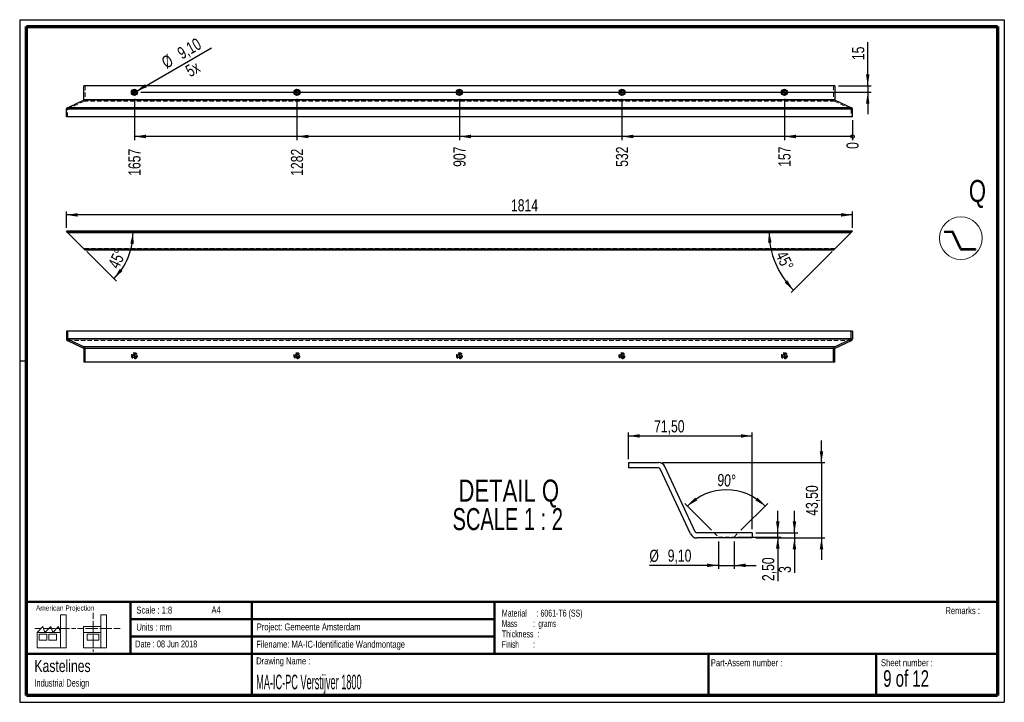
# Paper-space layout 'GA-FS-Stiffener 1810 Hori' of a CAD drawing. Header units: millimetres. Extents: x 7 to 291, y 7 to 204.
import ezdxf

# ---------------------------------------------------------------- set-up
doc = ezdxf.new("R2010")
doc.units = ezdxf.units.MM
doc.linetypes.add('HIDDEN', pattern=[1.905, 1.27, -0.635])
for name, color, linetype in [('BORDERS', 7, 'Continuous'), ('DRAWING', 7, 'Continuous'), ('LOGO', 7, 'Continuous'), ('TEXT_SHEET_FORMAT', 7, 'Continuous')]:
    doc.layers.add(name, color=color, linetype=linetype)
doc.styles.add('SLDTEXTSTYLE0', font='TXT', dxfattribs={"width": 0.7})
doc.styles.add('SLDTEXTSTYLE1', font='TXT', dxfattribs={"width": 0.75})
doc.styles.add('SLDTEXTSTYLE2', font='TXT', dxfattribs={"width": 0.694444})
doc.styles.add('SLDTEXTSTYLE3', font='TXT', dxfattribs={"width": 0.678571})
doc.styles.add('SLDTEXTSTYLE5', font='TXT', dxfattribs={"width": 0.55})
doc.styles.add('SLDTEXTSTYLE6', font='TXT', dxfattribs={"width": 0.605})
doc.styles.add('SLDTEXTSTYLE7', font='TXT', dxfattribs={"width": 0.549})
doc.styles.add('SLDTEXTSTYLE8', font='TXT', dxfattribs={"width": 0.467045})
doc.styles.add('SLDTEXTSTYLE9', font='TXT', dxfattribs={"width": 0.681818})
doc.dimstyles.new('SLDDIMSTYLE12', dxfattribs={"dimtxt": 3.5, "dimasz": 3.302, "dimexe": 0, "dimexo": 0.0625, "dimgap": 0.875, "dimtad": 1, "dimdec": 4, "dimlfac": 8, "dimzin": 12, "dimdsep": 46, "dimtxsty": 'SLDTEXTSTYLE1', "dimsah": 1, "dimcen": 0.09, "dimazin": 3, "dimtfac": 1, "dimtofl": 0, "dimtmove": 0, "dimatfit": 3, "dimfxl": 1, "dimfrac": 2, "dimtolj": 1, "dimtzin": 12, "dimarcsym": 0})
doc.dimstyles.new('SLDDIMSTYLE13', dxfattribs={"dimtxt": 3.5, "dimasz": 0.338667, "dimexe": 0, "dimexo": 0.0625, "dimgap": 0.875, "dimtad": 0, "dimtih": 1, "dimtoh": 1, "dimdec": 0, "dimlfac": 8, "dimrnd": 1e-09, "dimdsep": 46, "dimtxsty": 'SLDTEXTSTYLE1', "dimblk1": 'ORIGIN', "dimblk2": 'ORIGIN', "dimsah": 1, "dimcen": 0.09, "dimadec": 0, "dimazin": 2, "dimtfac": 1, "dimtdec": 0, "dimtofl": 0, "dimtmove": 0, "dimatfit": 3, "dimldrblk": 'ORIGIN', "dimfxl": 1, "dimfrac": 2, "dimtolj": 1, "dimtzin": 12, "dimarcsym": 0})
doc.dimstyles.new('SLDDIMSTYLE14', dxfattribs={"dimtxt": 3.5, "dimasz": 3.302, "dimexe": 0, "dimexo": 0.0625, "dimgap": 0.875, "dimtad": 0, "dimtih": 1, "dimtoh": 1, "dimlfac": 8, "dimrnd": 1e-09, "dimzin": 12, "dimdsep": 46, "dimtxsty": 'SLDTEXTSTYLE1', "dimsah": 1, "dimcen": 0.09, "dimadec": 0, "dimazin": 3, "dimtfac": 1, "dimtofl": 0, "dimtmove": 0, "dimatfit": 3, "dimfxl": 1, "dimfrac": 2, "dimtolj": 1, "dimtzin": 12, "dimarcsym": 0})
doc.dimstyles.new('SLDDIMSTYLE15', dxfattribs={"dimtxt": 3.5, "dimasz": 3.302, "dimexe": 0, "dimexo": 0.0625, "dimgap": 0.875, "dimtad": 1, "dimlfac": 8, "dimrnd": 1e-09, "dimzin": 12, "dimdsep": 46, "dimtxsty": 'SLDTEXTSTYLE1', "dimblk1": 'NONE', "dimsah": 1, "dimcen": 0, "dimadec": 0, "dimazin": 3, "dimtfac": 1, "dimtmove": 0, "dimatfit": 3, "dimldrblk": 'NONE', "dimfxl": 1, "dimfrac": 2, "dimtolj": 1, "dimtzin": 12, "dimarcsym": 0})
doc.dimstyles.new('SLDDIMSTYLE16', dxfattribs={"dimtxt": 3.5, "dimasz": 3.302, "dimexe": 0, "dimexo": 0.0625, "dimgap": 0.875, "dimtad": 1, "dimlfac": 2, "dimrnd": 1e-09, "dimzin": 12, "dimdsep": 46, "dimtxsty": 'SLDTEXTSTYLE1', "dimsah": 1, "dimcen": 0.09, "dimadec": 0, "dimazin": 3, "dimtfac": 1, "dimtofl": 0, "dimtmove": 0, "dimatfit": 3, "dimfxl": 1, "dimfrac": 2, "dimtolj": 1, "dimtzin": 12, "dimarcsym": 0})
doc.dimstyles.new('SLDDIMSTYLE17', dxfattribs={"dimtxt": 3.5, "dimasz": 3.302, "dimexe": 0, "dimexo": 0.0625, "dimgap": 0.875, "dimtad": 1, "dimlfac": 2, "dimrnd": 1e-09, "dimzin": 12, "dimdsep": 46, "dimtxsty": 'SLDTEXTSTYLE1', "dimsah": 1, "dimcen": 0.09, "dimadec": 0, "dimazin": 3, "dimtfac": 1, "dimtmove": 0, "dimatfit": 0, "dimfxl": 1, "dimfrac": 2, "dimtolj": 1, "dimtzin": 12, "dimarcsym": 0})
doc.dimstyles.new('SLDDIMSTYLE18', dxfattribs={"dimtxt": 3.5, "dimasz": 3.302, "dimexe": 0, "dimexo": 0.0625, "dimgap": 0.875, "dimtad": 1, "dimdec": 4, "dimlfac": 2, "dimzin": 12, "dimdsep": 46, "dimtxsty": 'SLDTEXTSTYLE1', "dimsah": 1, "dimcen": 0.09, "dimazin": 3, "dimtfac": 1, "dimtofl": 0, "dimtmove": 0, "dimatfit": 3, "dimfxl": 1, "dimfrac": 2, "dimtolj": 1, "dimtzin": 12, "dimarcsym": 0})
doc.dimstyles.new('SLDDIMSTYLE4', dxfattribs={"dimtxt": 3.5, "dimasz": 3.302, "dimexe": 0, "dimexo": 0.0625, "dimgap": 0.875, "dimtad": 1, "dimlfac": 8, "dimrnd": 1e-09, "dimzin": 12, "dimdsep": 46, "dimtxsty": 'SLDTEXTSTYLE1', "dimsah": 1, "dimcen": 0.09, "dimadec": 0, "dimazin": 3, "dimtfac": 1, "dimtofl": 0, "dimtmove": 0, "dimatfit": 3, "dimfxl": 1, "dimfrac": 2, "dimtolj": 1, "dimtzin": 12, "dimarcsym": 0})
doc.dimstyles.new('SLDDIMSTYLE5', dxfattribs={"dimtxt": 3.5, "dimasz": 3.302, "dimexe": 0, "dimexo": 0.0625, "dimgap": 0.875, "dimtad": 1, "dimlfac": 8, "dimrnd": 1e-09, "dimzin": 12, "dimdsep": 46, "dimtxsty": 'SLDTEXTSTYLE1', "dimsah": 1, "dimcen": 0.09, "dimadec": 0, "dimazin": 3, "dimtfac": 1, "dimtmove": 0, "dimatfit": 0, "dimfxl": 1, "dimfrac": 2, "dimtolj": 1, "dimtzin": 12, "dimarcsym": 0})

# ---------------------------------------------------------------- blocks, each defined once
blk = doc.blocks.new('SW_NOTE_0_26')
at = {"layer": 'TEXT_SHEET_FORMAT', "color": 0, "char_height": 2, "attachment_point": 1}
for s, insert, style in [('Material     : 6061-T6 (SS)', (0, 2.58), 'SLDTEXTSTYLE6'), ('Mass         :  grams', (0, -0.42), 'SLDTEXTSTYLE5'), ('Thickness  :', (0, -3.42), 'SLDTEXTSTYLE6'), ('Finish        :', (0, -6.42), 'SLDTEXTSTYLE7')]:
    blk.add_mtext(s, dxfattribs=dict(at, insert=insert, style=style))
blk = doc.blocks.new('SW_NOTE_0_27')
at = {"layer": 'DRAWING', "color": 0, "attachment_point": 1, "style": 'SLDTEXTSTYLE1'}
for s, insert, char_height in [('Kastelines', (0, 4.51), 3.5), ('Industrial Design', (0, -1.09), 2.1167)]:
    blk.add_mtext(s, dxfattribs=dict(at, insert=insert, char_height=char_height))
blk = doc.blocks.new('_D_24')
at = {"layer": 'LOGO'}
blk.add_line((25.89, 136.9), (34.45, 128.34), dxfattribs=at)
blk.add_arc((20.41, 142.38), 18.86, 315, 0, dxfattribs=at)
for points in [[(39.26, 142.38), (38.47, 139.13), (39.48, 139.04)], [(33.74, 129.04), (36.25, 131.25), (35.47, 131.9)]]:
    blk.add_solid(points, dxfattribs=at)
at = {"layer": 'LOGO', "insert": (31.92, 133.13), "char_height": 3.5, "attachment_point": 1, "rotation": 65.0272, "style": 'SLDTEXTSTYLE1'}
blk.add_mtext('45°', dxfattribs=at)
blk = doc.blocks.new('_D_25')
at = {"layer": 'LOGO'}
blk.add_line((240.92, 136.9), (229.05, 125.02), dxfattribs=at)
blk.add_arc((246.78, 142.75), 24.07, 180, 225, dxfattribs=at)
for points in [[(222.71, 142.75), (222.43, 139.42), (223.44, 139.49)], [(229.76, 125.73), (227.97, 128.55), (227.21, 127.89)]]:
    blk.add_solid(points, dxfattribs=at)
at = {"layer": 'LOGO', "insert": (227.64, 137.4), "char_height": 3.5, "attachment_point": 1, "rotation": 295.8177, "style": 'SLDTEXTSTYLE1'}
blk.add_mtext('45°', dxfattribs=at)
blk = doc.blocks.new('_D_26')
at = {"layer": 'LOGO'}
for p, q in [((20.03, 143.75), (20.03, 148.45)), ((246.78, 143.75), (246.78, 148.45)), ((246.78, 147.45), (20.03, 147.45))]:
    blk.add_line(p, q, dxfattribs=at)
for points in [[(20.03, 147.45), (23.33, 146.94), (23.33, 147.96)], [(246.78, 147.45), (243.48, 147.96), (243.48, 146.94)]]:
    blk.add_solid(points, dxfattribs=at)
at = {"layer": 'LOGO', "insert": (148.27, 151.96), "char_height": 3.5, "attachment_point": 1, "style": 'SLDTEXTSTYLE1'}
blk.add_mtext('1814', dxfattribs=at)
blk = doc.blocks.new('_Origin')
at = {"color": 0, "linetype": 'ByBlock', "lineweight": -2}
blk.add_line((0, 0), (-1, 0), dxfattribs=at)
blk.add_circle((0, 0), 0.5, dxfattribs=at)
blk = doc.blocks.new('_D_27')
at = {"layer": 'LOGO'}
blk.add_line((246.78, 174.76), (246.78, 169.06), dxfattribs=at)
at = {"layer": 'LOGO', "xscale": 1.016, "yscale": 1.016}
blk.add_blockref('_Origin', (246.78, 170.08), dxfattribs=at)
at = {"layer": 'LOGO', "insert": (245.05, 166.48), "char_height": 3.5, "attachment_point": 1, "rotation": 90, "style": 'SLDTEXTSTYLE1'}
blk.add_mtext('0', dxfattribs=at)
blk = doc.blocks.new('_D_28')
at = {"layer": 'LOGO', "color": 7}
for p, q in [((227.16, 180.94), (227.16, 169.06)), ((246.78, 170.08), (227.16, 170.08))]:
    blk.add_line(p, q, dxfattribs=at)
blk.add_solid([(227.16, 170.08), (230.46, 169.57), (230.46, 170.59)], dxfattribs=at)
at = {"layer": 'LOGO', "color": 7, "insert": (225.42, 161.31), "char_height": 3.5, "attachment_point": 1, "rotation": 90, "style": 'SLDTEXTSTYLE1'}
blk.add_mtext('157', dxfattribs=at)
blk = doc.blocks.new('_D_29')
at = {"layer": 'LOGO', "color": 7}
for p, q in [((180.28, 180.94), (180.28, 169.06)), ((227.16, 170.08), (180.28, 170.08))]:
    blk.add_line(p, q, dxfattribs=at)
blk.add_solid([(180.28, 170.08), (183.58, 169.57), (183.58, 170.59)], dxfattribs=at)
at = {"layer": 'LOGO', "color": 7, "insert": (178.55, 161.31), "char_height": 3.5, "attachment_point": 1, "rotation": 90, "style": 'SLDTEXTSTYLE1'}
blk.add_mtext('532', dxfattribs=at)
blk = doc.blocks.new('_D_30')
at = {"layer": 'LOGO', "color": 7}
for p, q in [((133.41, 180.94), (133.41, 169.06)), ((180.28, 170.08), (133.41, 170.08))]:
    blk.add_line(p, q, dxfattribs=at)
blk.add_solid([(133.41, 170.08), (136.71, 169.57), (136.71, 170.59)], dxfattribs=at)
at = {"layer": 'LOGO', "color": 7, "insert": (131.67, 161.31), "char_height": 3.5, "attachment_point": 1, "rotation": 90, "style": 'SLDTEXTSTYLE1'}
blk.add_mtext('907', dxfattribs=at)
blk = doc.blocks.new('_D_31')
at = {"layer": 'LOGO', "color": 7}
for p, q in [((86.53, 180.94), (86.53, 169.06)), ((133.41, 170.08), (86.53, 170.08))]:
    blk.add_line(p, q, dxfattribs=at)
blk.add_solid([(86.53, 170.08), (89.83, 169.57), (89.83, 170.59)], dxfattribs=at)
at = {"layer": 'LOGO', "color": 7, "insert": (84.8, 158.72), "char_height": 3.5, "attachment_point": 1, "rotation": 90, "style": 'SLDTEXTSTYLE1'}
blk.add_mtext('1282', dxfattribs=at)
blk = doc.blocks.new('_D_32')
at = {"layer": 'LOGO', "color": 7}
for p, q in [((39.66, 180.94), (39.66, 169.06)), ((86.53, 170.08), (39.66, 170.08))]:
    blk.add_line(p, q, dxfattribs=at)
blk.add_solid([(39.66, 170.08), (42.96, 169.57), (42.96, 170.59)], dxfattribs=at)
at = {"layer": 'LOGO', "color": 7, "insert": (37.92, 158.72), "char_height": 3.5, "attachment_point": 1, "rotation": 90, "style": 'SLDTEXTSTYLE1'}
blk.add_mtext('1657', dxfattribs=at)
blk = doc.blocks.new('_D_33')
at = {"layer": 'LOGO', "color": 7}
for p, q in [((251.18, 184.69), (251.18, 197.28)), ((242.72, 184.69), (252.18, 184.69)), ((251.18, 184.69), (251.18, 182.82)), ((41.54, 182.82), (252.18, 182.82)), ((251.18, 182.82), (251.18, 176.47))]:
    blk.add_line(p, q, dxfattribs=at)
for points in [[(251.18, 184.69), (251.69, 188), (250.67, 188)], [(251.18, 182.82), (250.67, 179.52), (251.69, 179.52)]]:
    blk.add_solid(points, dxfattribs=at)
at = {"layer": 'LOGO', "color": 7, "insert": (246.67, 192.11), "char_height": 3.5, "attachment_point": 1, "rotation": 90, "style": 'SLDTEXTSTYLE1'}
blk.add_mtext('15', dxfattribs=at)
blk = doc.blocks.new('_D_34')
at = {"layer": 'LOGO', "color": 7}
for q in [(61.88, 195.65), (39.16, 182.53)]:
    blk.add_line((40.15, 183.1), q, dxfattribs=at)
blk.add_solid([(40.15, 183.1), (43.26, 184.31), (42.75, 185.19)], dxfattribs=at)
at = {"layer": 'LOGO', "color": 7, "char_height": 3.5, "attachment_point": 1, "rotation": 30, "style": 'SLDTEXTSTYLE1'}
for s, insert in [('9,10', (51.64, 195.28)), ('%%c', (47.1, 192.59)), ('5x', (53.99, 190.15))]:
    blk.add_mtext(s, dxfattribs=dict(at, insert=insert))
blk = doc.blocks.new('_None')
blk = doc.blocks.new('SW_CENTERMARKSYMBOL_1')
at = {"layer": 'LOGO', "color": 0}
for p, q in [((-0.625, 0), (-0.88125, 0)), ((0, 0), (-0.3125, 0)), ((0, 0.625), (0, 0.88125)), ((0, 0), (0, 0.3125)), ((0, 0), (0, -0.3125)), ((0, 0), (0.3125, 0)), ((0.625, 0), (0.88125, 0)), ((0, -0.625), (0, -0.88125))]:
    blk.add_line(p, q, dxfattribs=at)
blk = doc.blocks.new('SW_CENTERMARKSYMBOL_2')
at = {"layer": 'LOGO', "color": 0}
for p, q in [((-0.625, 0), (-0.88125, 0)), ((0, 0), (-0.3125, 0)), ((0, 0.625), (0, 0.88125)), ((0, 0), (0, 0.3125)), ((0, 0), (0, -0.3125)), ((0, 0), (0.3125, 0)), ((0.625, 0), (0.88125, 0)), ((0, -0.625), (0, -0.88125))]:
    blk.add_line(p, q, dxfattribs=at)
blk = doc.blocks.new('SW_CENTERMARKSYMBOL_3')
at = {"layer": 'LOGO', "color": 0}
for p, q in [((-0.625, 0), (-0.88125, 0)), ((0, 0), (-0.3125, 0)), ((0, 0.625), (0, 0.88125)), ((0, 0), (0, 0.3125)), ((0, 0), (0, -0.3125)), ((0, 0), (0.3125, 0)), ((0.625, 0), (0.88125, 0)), ((0, -0.625), (0, -0.88125))]:
    blk.add_line(p, q, dxfattribs=at)
blk = doc.blocks.new('SW_CENTERMARKSYMBOL_4')
at = {"layer": 'LOGO', "color": 0}
for p, q in [((-0.625, 0), (-0.88125, 0)), ((0, 0), (-0.3125, 0)), ((0, 0.625), (0, 0.88125)), ((0, 0), (0, 0.3125)), ((0, 0), (0, -0.3125)), ((0, 0), (0.3125, 0)), ((0.625, 0), (0.88125, 0)), ((0, -0.625), (0, -0.88125))]:
    blk.add_line(p, q, dxfattribs=at)
blk = doc.blocks.new('SW_CENTERMARKSYMBOL_5')
at = {"layer": 'LOGO', "color": 0}
for p, q in [((-0.625, 0), (-0.88125, 0)), ((0, 0), (-0.3125, 0)), ((0, 0.625), (0, 0.88125)), ((0, 0), (0, 0.3125)), ((0, 0), (0, -0.3125)), ((0, 0), (0.3125, 0)), ((0.625, 0), (0.88125, 0)), ((0, -0.625), (0, -0.88125))]:
    blk.add_line(p, q, dxfattribs=at)
blk = doc.blocks.new('SW_CENTERMARKSYMBOL_6')
at = {"layer": 'LOGO', "color": 0}
for p, q in [((-0.625, 0), (-0.88125, 0)), ((0, 0), (-0.3125, 0)), ((0, 0.625), (0, 0.88125)), ((0, 0), (0, 0.3125)), ((0, 0), (0, -0.3125)), ((0, 0), (0.3125, 0)), ((0.625, 0), (0.88125, 0)), ((0, -0.625), (0, -0.88125))]:
    blk.add_line(p, q, dxfattribs=at)
blk = doc.blocks.new('SW_CENTERMARKSYMBOL_7')
at = {"layer": 'LOGO', "color": 0}
for p, q in [((-0.625, 0), (-0.88125, 0)), ((0, 0), (-0.3125, 0)), ((0, 0.625), (0, 0.88125)), ((0, 0), (0, 0.3125)), ((0, 0), (0, -0.3125)), ((0, 0), (0.3125, 0)), ((0.625, 0), (0.88125, 0)), ((0, -0.625), (0, -0.88125))]:
    blk.add_line(p, q, dxfattribs=at)
blk = doc.blocks.new('SW_CENTERMARKSYMBOL_8')
at = {"layer": 'LOGO', "color": 0}
for p, q in [((-0.625, 0), (-0.88125, 0)), ((0, 0), (-0.3125, 0)), ((0, 0.625), (0, 0.88125)), ((0, 0), (0, 0.3125)), ((0, 0), (0, -0.3125)), ((0, 0), (0.3125, 0)), ((0.625, 0), (0.88125, 0)), ((0, -0.625), (0, -0.88125))]:
    blk.add_line(p, q, dxfattribs=at)
blk = doc.blocks.new('SW_CENTERMARKSYMBOL_9')
at = {"layer": 'LOGO', "color": 0}
for p, q in [((-0.625, 0), (-0.88125, 0)), ((0, 0), (-0.3125, 0)), ((0, 0.625), (0, 0.88125)), ((0, 0), (0, 0.3125)), ((0, 0), (0, -0.3125)), ((0, 0), (0.3125, 0)), ((0.625, 0), (0.88125, 0)), ((0, -0.625), (0, -0.88125))]:
    blk.add_line(p, q, dxfattribs=at)
blk = doc.blocks.new('SW_CENTERMARKSYMBOL_10')
at = {"layer": 'LOGO', "color": 0}
for p, q in [((-0.625, 0), (-0.88125, 0)), ((0, 0), (-0.3125, 0)), ((0, 0.625), (0, 0.88125)), ((0, 0), (0, 0.3125)), ((0, 0), (0, -0.3125)), ((0, 0), (0.3125, 0)), ((0.625, 0), (0.88125, 0)), ((0, -0.625), (0, -0.88125))]:
    blk.add_line(p, q, dxfattribs=at)
blk = doc.blocks.new('_D_35')
at = {"layer": 'LOGO', "color": 7}
for p, q in [((182.14, 76.96), (182.14, 84.67)), ((182.14, 83.67), (217.89, 83.67)), ((217.89, 56.71), (217.89, 84.67))]:
    blk.add_line(p, q, dxfattribs=at)
for points in [[(182.14, 83.67), (185.44, 83.16), (185.44, 84.17)], [(217.89, 83.67), (214.59, 84.17), (214.59, 83.16)]]:
    blk.add_solid(points, dxfattribs=at)
at = {"layer": 'LOGO', "color": 7, "insert": (189.56, 88.18), "char_height": 3.5, "attachment_point": 1, "style": 'SLDTEXTSTYLE1'}
blk.add_mtext('71,50', dxfattribs=at)
blk = doc.blocks.new('_D_36')
at = {"layer": 'LOGO', "color": 7}
for p, q in [((237.84, 75.96), (237.84, 82.31)), ((191.86, 75.96), (238.84, 75.96)), ((237.84, 75.96), (237.84, 54.21)), ((218.89, 54.21), (238.84, 54.21)), ((237.84, 54.21), (237.84, 47.86))]:
    blk.add_line(p, q, dxfattribs=at)
for points in [[(237.84, 75.96), (238.35, 79.26), (237.33, 79.26)], [(237.84, 54.21), (237.33, 50.91), (238.35, 50.91)]]:
    blk.add_solid(points, dxfattribs=at)
at = {"layer": 'LOGO', "color": 7, "insert": (233.33, 60.63), "char_height": 3.5, "attachment_point": 1, "rotation": 90, "style": 'SLDTEXTSTYLE1'}
blk.add_mtext('43,50', dxfattribs=at)
blk = doc.blocks.new('_D_37')
at = {"layer": 'LOGO', "color": 7}
for p, q in [((230.04, 55.71), (230.04, 62.06)), ((218.89, 55.71), (231.04, 55.71)), ((218.89, 54.21), (231.04, 54.21)), ((230.04, 55.71), (230.04, 54.21)), ((230.04, 54.21), (230.04, 44.12))]:
    blk.add_line(p, q, dxfattribs=at)
for points in [[(230.04, 55.71), (230.55, 59.01), (229.53, 59.01)], [(230.04, 54.21), (229.53, 50.91), (230.55, 50.91)]]:
    blk.add_solid(points, dxfattribs=at)
at = {"layer": 'LOGO', "color": 7, "insert": (225.53, 44.12), "char_height": 3.5, "attachment_point": 1, "rotation": 90, "style": 'SLDTEXTSTYLE1'}
blk.add_mtext('3', dxfattribs=at)
blk = doc.blocks.new('_D_38')
at = {"layer": 'LOGO', "color": 7}
for p, q in [((208.11, 53.21), (208.11, 45.31)), ((212.66, 53.21), (212.66, 45.31)), ((208.11, 46.31), (188.21, 46.31)), ((208.11, 46.31), (212.66, 46.31)), ((212.66, 46.31), (219.01, 46.31))]:
    blk.add_line(p, q, dxfattribs=at)
for points in [[(208.11, 46.31), (204.81, 46.81), (204.81, 45.8)], [(212.66, 46.31), (215.97, 45.8), (215.97, 46.81)]]:
    blk.add_solid(points, dxfattribs=at)
at = {"layer": 'LOGO', "color": 7, "char_height": 3.5, "attachment_point": 1, "style": 'SLDTEXTSTYLE1'}
for s, insert in [('%%c', (188.21, 50.82)), ('9,10', (193.49, 50.87))]:
    blk.add_mtext(s, dxfattribs=dict(at, insert=insert))
blk = doc.blocks.new('_D_39')
at = {"layer": 'LOGO', "color": 7}
for p, q in [((206.16, 56.42), (198.45, 64.12)), ((214.62, 56.42), (222.32, 64.12))]:
    blk.add_line(p, q, dxfattribs=at)
blk.add_arc((210.39, 52.19), 15.88, 45, 135, dxfattribs=at)
for points in [[(199.16, 63.41), (202.04, 65.1), (201.4, 65.89)], [(221.62, 63.41), (219.38, 65.89), (218.73, 65.1)]]:
    blk.add_solid(points, dxfattribs=at)
at = {"layer": 'LOGO', "color": 7, "insert": (207.92, 72.73), "char_height": 3.5, "attachment_point": 1, "rotation": 357.048, "style": 'SLDTEXTSTYLE1'}
blk.add_mtext('90°', dxfattribs=at)
blk = doc.blocks.new('_D_40')
at = {"layer": 'LOGO', "color": 7}
for p, q in [((225.23, 55.71), (225.23, 62.06)), ((213.66, 54.46), (226.23, 54.46)), ((218.89, 55.71), (226.23, 55.71)), ((225.23, 54.46), (225.23, 55.71)), ((225.23, 54.46), (225.23, 41.78))]:
    blk.add_line(p, q, dxfattribs=at)
for points in [[(225.23, 55.71), (225.74, 59.01), (224.72, 59.01)], [(225.23, 54.46), (224.72, 51.16), (225.74, 51.16)]]:
    blk.add_solid(points, dxfattribs=at)
at = {"layer": 'LOGO', "color": 7, "insert": (220.72, 41.78), "char_height": 3.5, "attachment_point": 1, "rotation": 90, "style": 'SLDTEXTSTYLE1'}
blk.add_mtext('2,50', dxfattribs=at)
blk = doc.blocks.new('SW_NOTE_0_28')
at = {"layer": 'LOGO', "color": 0, "char_height": 6.35, "attachment_point": 2}
for s, insert, style in [('DETAIL Q', (17.86, 8.19), 'SLDTEXTSTYLE1'), ('SCALE 1 : 2', (17.57, -0.03), 'SLDTEXTSTYLE9')]:
    blk.add_mtext(s, dxfattribs=dict(at, insert=insert, style=style))

psp = doc.layouts.new('GA-FS-Stiffener 1810 Hori')

# ---------------------------------------------------------------- linework, layer by layer
at = {"color": 7, "linetype": 'Continuous', "lineweight": 25}
for p, q in [((241.717877, 184.69302), (25.092877, 184.69302)), ((25.092877, 180.695836), (25.092877, 184.69302)), ((241.717877, 184.69302), (241.717877, 180.695836)), ((20.319068, 178.390139), (25.020704, 180.582548)), ((241.79005, 180.582548), (25.020704, 180.582548)), ((241.717877, 180.695836), (25.092877, 180.695836)), ((241.79005, 180.582548), (246.491686, 178.390139)), ((246.780377, 177.936985), (20.030377, 177.936985)), ((20.030377, 175.75552), (20.030377, 177.936985)), ((246.491686, 178.390139), (20.319068, 178.390139)), ((246.780377, 175.75552), (246.780377, 177.936985)), ((246.780377, 175.75552), (20.030377, 175.75552)), ((246.780377, 142.752655), (20.030377, 142.752655)), ((20.405377, 142.377655), (20.030377, 142.752655)), ((246.405377, 142.377655), (20.405377, 142.377655)), ((20.405377, 142.377655), (20.47755, 142.305483)), ((246.333204, 142.305483), (20.47755, 142.305483)), ((20.47755, 142.305483), (25.179186, 137.603846)), ((241.631568, 137.603846), (246.333204, 142.305483)), ((246.333204, 142.305483), (246.405377, 142.377655)), ((246.780377, 142.752655), (246.405377, 142.377655)), ((273.322964, 142.752655), (273.322964, 142.377655)), ((273.322964, 142.752655), (275.504428, 142.752655)), ((275.504428, 142.377655), (273.322964, 142.377655)), ((277.810126, 137.603846), (275.617717, 142.305483)), ((278.149991, 137.762328), (275.957582, 142.463964)), ((241.631568, 137.603846), (25.179186, 137.603846)), ((25.179186, 137.603846), (25.467877, 137.315155)), ((241.342877, 137.315155), (25.467877, 137.315155)), ((241.342877, 137.315155), (241.631568, 137.603846)), ((282.260464, 137.690155), (278.26328, 137.690155)), ((282.260464, 137.315155), (278.26328, 137.315155)), ((282.260464, 137.690155), (282.260464, 137.315155)), ((20.030377, 113.853975), (20.030377, 111.67251)), ((20.405377, 113.853975), (20.030377, 113.853975)), ((20.405377, 113.853975), (20.405377, 111.67251)), ((246.405377, 113.853975), (20.405377, 113.853975)), ((246.405377, 111.67251), (246.405377, 113.853975)), ((246.780377, 113.853975), (246.405377, 113.853975)), ((246.780377, 113.853975), (246.780377, 111.67251)), ((20.319068, 111.219356), (25.020704, 109.026947)), ((246.405377, 111.67251), (20.405377, 111.67251)), ((20.47755, 111.559222), (25.179186, 109.366813)), ((246.333204, 111.559222), (20.47755, 111.559222)), ((241.631568, 109.366813), (246.333204, 111.559222)), ((241.79005, 109.026947), (246.491686, 111.219356)), ((25.092877, 108.913659), (25.092877, 104.916475)), ((241.631568, 109.366813), (25.179186, 109.366813)), ((25.467877, 104.916475), (25.467877, 108.913659)), ((241.342877, 108.913659), (25.467877, 108.913659)), ((241.342877, 104.916475), (241.342877, 108.913659)), ((241.717877, 104.916475), (241.717877, 108.913659)), ((25.467877, 104.916475), (25.092877, 104.916475)), ((241.342877, 104.916475), (25.467877, 104.916475)), ((241.717877, 104.916475), (241.342877, 104.916475)), ((182.138985, 75.960997), (182.138985, 74.460998)), ((182.138985, 75.960997), (190.864846, 75.960997)), ((190.864846, 74.460998), (182.138985, 74.460998)), ((200.087636, 55.365762), (191.317999, 74.172307)), ((201.447097, 55.999689), (192.677461, 74.806234)), ((217.888987, 55.710997), (201.900251, 55.710997)), ((217.888987, 54.210998), (201.900251, 54.210998)), ((217.888987, 55.710997), (217.888987, 54.210998))]:
    psp.add_line(p, q, dxfattribs=at)
at = {"color": 7, "linetype": 'HIDDEN', "lineweight": 18}
for p, q in [((25.467877, 184.69302), (25.467877, 180.695836)), ((241.342877, 184.69302), (241.342877, 180.695836)), ((20.47755, 178.050273), (25.179186, 180.242682)), ((241.631568, 180.242682), (25.179186, 180.242682)), ((241.631568, 180.242682), (246.333204, 178.050273)), ((20.405377, 175.75552), (20.405377, 177.936985)), ((246.333204, 178.050273), (20.47755, 178.050273)), ((246.405377, 177.936985), (246.405377, 175.75552)), ((246.491686, 142.463964), (20.319068, 142.463964)), ((241.79005, 137.762328), (25.020704, 137.762328)), ((241.717877, 137.690155), (25.092877, 137.690155)), ((38.774127, 137.690155), (39.086627, 137.377655)), ((39.086627, 137.377655), (39.655377, 137.377655)), ((39.086627, 137.377655), (39.086627, 137.315155)), ((39.655377, 137.377655), (40.224127, 137.377655)), ((40.224127, 137.377655), (40.536627, 137.690155)), ((40.224127, 137.315155), (40.224127, 137.377655)), ((85.649127, 137.690155), (85.961627, 137.377655)), ((85.961627, 137.377655), (86.530377, 137.377655)), ((85.961627, 137.377655), (85.961627, 137.315155)), ((86.530377, 137.377655), (87.099127, 137.377655)), ((87.099127, 137.377655), (87.411627, 137.690155)), ((87.099127, 137.315155), (87.099127, 137.377655)), ((132.524127, 137.690155), (132.836627, 137.377655)), ((132.836627, 137.377655), (133.405377, 137.377655)), ((132.836627, 137.377655), (132.836627, 137.315155)), ((133.405377, 137.377655), (133.974127, 137.377655)), ((133.974127, 137.377655), (134.286627, 137.690155)), ((133.974127, 137.315155), (133.974127, 137.377655)), ((179.399127, 137.690155), (179.711627, 137.377655)), ((179.711627, 137.377655), (180.280377, 137.377655)), ((179.711627, 137.377655), (179.711627, 137.315155)), ((180.280377, 137.377655), (180.849127, 137.377655)), ((180.849127, 137.377655), (181.161627, 137.690155)), ((180.849127, 137.315155), (180.849127, 137.377655)), ((226.274127, 137.690155), (226.586627, 137.377655)), ((226.586627, 137.377655), (227.155377, 137.377655)), ((226.586627, 137.377655), (226.586627, 137.315155)), ((227.155377, 137.377655), (227.724127, 137.377655)), ((227.724127, 137.377655), (228.036627, 137.690155)), ((227.724127, 137.315155), (227.724127, 137.377655)), ((279.504214, 137.690155), (279.816714, 137.377655)), ((279.816714, 137.377655), (280.954214, 137.377655)), ((279.816714, 137.377655), (279.816714, 137.315155)), ((280.954214, 137.377655), (281.266714, 137.690155)), ((280.954214, 137.315155), (280.954214, 137.377655)), ((20.405377, 111.67251), (20.030377, 111.67251)), ((246.491686, 111.219356), (20.319068, 111.219356)), ((246.780377, 111.67251), (246.405377, 111.67251)), ((241.79005, 109.026947), (25.020704, 109.026947)), ((25.467877, 108.913659), (25.092877, 108.913659)), ((241.717877, 108.913659), (241.342877, 108.913659)), ((206.863986, 55.710997), (208.113986, 54.460998)), ((208.113986, 54.460998), (212.663986, 54.460998)), ((208.113986, 54.460998), (208.113986, 54.210998)), ((212.663986, 54.460998), (213.913986, 55.710997)), ((212.663986, 54.210998), (212.663986, 54.460998))]:
    psp.add_line(p, q, dxfattribs=at)
at = {"color": 7, "linetype": 'Continuous', "lineweight": 25}
for centre, radius in [((39.655377, 182.81802), 0.88125), ((39.655377, 182.81802), 0.56875), ((86.530377, 182.81802), 0.88125), ((86.530377, 182.81802), 0.56875), ((133.405377, 182.81802), 0.88125), ((133.405377, 182.81802), 0.56875), ((180.280377, 182.81802), 0.88125), ((180.280377, 182.81802), 0.56875), ((227.155377, 182.81802), 0.88125), ((227.155377, 182.81802), 0.56875), ((39.655377, 106.791475), 0.56875), ((86.530377, 106.791475), 0.56875), ((133.405377, 106.791475), 0.56875), ((180.280377, 106.791475), 0.56875), ((227.155377, 106.791475), 0.56875)]:
    psp.add_circle(centre, radius, dxfattribs=at)
at = {"color": 7, "linetype": 'Continuous', "lineweight": 18}
psp.add_circle((278.018881, 140.736464), 6.155456, dxfattribs=at)
at = {"color": 7, "linetype": 'HIDDEN', "lineweight": 18}
for centre in [(39.655377, 106.791475), (86.530377, 106.791475), (133.405377, 106.791475), (180.280377, 106.791475), (227.155377, 106.791475)]:
    psp.add_circle(centre, 0.88125, dxfattribs=at)
at = {"color": 7, "linetype": 'Continuous', "lineweight": 25}
for centre, radius, start, end in [((24.967877, 180.695836), 0.125, 295, 0), ((241.842877, 180.695836), 0.125, 180, 245), ((20.530377, 177.936985), 0.5, 115, 180), ((246.280377, 177.936985), 0.5, 0, 65), ((275.504428, 142.252655), 0.5, 25, 90), ((275.504428, 142.252655), 0.125, 25, 90), ((278.26328, 137.815155), 0.5, 205, 270), ((278.26328, 137.815155), 0.125, 205, 270), ((20.530377, 111.67251), 0.5, 180, 245), ((20.530377, 111.67251), 0.125, 180, 245), ((246.280377, 111.67251), 0.125, 295, 0), ((246.280377, 111.67251), 0.5, 295, 0), ((24.967877, 108.913659), 0.125, 0, 65), ((24.967877, 108.913659), 0.5, 0, 65), ((241.842877, 108.913659), 0.5, 115, 180), ((241.842877, 108.913659), 0.125, 115, 180), ((190.864847, 73.961), 1.999998, 24.99995563, 90.000047), ((190.864847, 73.961001), 0.499997, 24.99972961, 90.00014924), ((201.90025, 56.210996), 1.999997, 204.99994845, 270.00004564), ((201.900251, 56.210997), 0.5, 204.99991892, 269.99999995)]:
    psp.add_arc(centre, radius, start, end, dxfattribs=at)
at = {"color": 7, "linetype": 'HIDDEN', "lineweight": 18}
for centre, radius, start, end in [((24.967877, 180.695836), 0.5, 295, 0), ((241.842877, 180.695836), 0.5, 180, 245), ((20.530377, 177.936985), 0.125, 115, 180), ((246.280377, 177.936985), 0.125, 0, 65)]:
    psp.add_arc(centre, radius, start, end, dxfattribs=at)
at = {"layer": 'BORDERS', "lineweight": 70}
for p, q in [((8.569641, 8.783909), (8.569641, 201.783909)), ((8.569641, 201.783909), (288.569641, 201.783909)), ((288.569641, 201.783909), (288.569641, 8.783909)), ((288.569641, 8.783909), (8.569641, 8.783909))]:
    psp.add_line(p, q, dxfattribs=at)
at = {"layer": 'BORDERS', "lineweight": 50}
for p, q in [((8.569641, 35.783909), (288.569641, 35.783909)), ((38.569641, 35.783909), (38.569641, 20.783909)), ((73.569641, 35.783909), (73.569641, 8.783909)), ((143.569641, 35.783909), (143.569641, 20.783909)), ((38.569641, 30.783909), (143.569641, 30.783909)), ((38.569641, 25.783909), (143.569641, 25.783909)), ((8.569641, 20.783909), (288.569641, 20.783909)), ((205.222477, 8.783909), (205.222477, 20.783909)), ((253.650911, 8.783909), (253.650911, 20.783909))]:
    psp.add_line(p, q, dxfattribs=at)
at = {"layer": 'TEXT_SHEET_FORMAT'}
for p, q in [((6.569641, 203.783909), (290.569641, 203.783909)), ((6.569641, 203.783909), (6.569641, 6.783909)), ((290.569641, 203.783909), (290.569641, 6.783909)), ((6.569641, 105.283909), (8.621537, 105.283909)), ((6.569641, 6.783909), (290.569641, 6.783909))]:
    psp.add_line(p, q, dxfattribs=at)
at = {"layer": 'TEXT_SHEET_FORMAT', "color": 7, "linetype": 'Continuous', "lineweight": 18}
for p, q in [((18.320827, 26.971098), (18.320827, 32.036143)), ((18.320827, 32.036143), (20.002717, 32.036143)), ((20.002717, 32.036143), (20.002717, 22.470411)), ((27.732829, 32.596011), (27.732829, 30.83891)), ((31.654195, 32.031732), (29.972304, 32.031732)), ((29.972304, 32.031732), (29.972304, 22.466)), ((31.654195, 26.966766), (31.654195, 32.031732)), ((11.593265, 26.971098), (13.275156, 28.659446)), ((13.275156, 28.659446), (13.837466, 26.971098)), ((13.837466, 26.971098), (15.519356, 28.659446)), ((15.519356, 28.659446), (16.081352, 26.971098)), ((16.081352, 26.971098), (17.763242, 28.659446)), ((17.763242, 28.659446), (18.320827, 26.971098)), ((24.926633, 28.655036), (24.926633, 26.966766)), ((24.926633, 28.655036), (29.972304, 28.655036)), ((27.732829, 30.251635), (27.732829, 28.489887)), ((27.732829, 28.489887), (27.732829, 26.728218)), ((10.980867, 28.099735), (12.735999, 28.099735)), ((18.320827, 26.971098), (11.593265, 26.971098)), ((11.593265, 26.971098), (11.593265, 22.470411)), ((12.155576, 26.411465), (14.399461, 26.411465)), ((12.155576, 24.723117), (12.155576, 26.411465)), ((13.320991, 28.099735), (15.075966, 28.099735)), ((14.399461, 26.411465), (14.399461, 24.723117)), ((14.957046, 26.411465), (17.201247, 26.411465)), ((14.957046, 24.723117), (14.957046, 26.411465)), ((15.075966, 28.099735), (16.830941, 28.099735)), ((17.201247, 26.411465), (17.201247, 24.723117)), ((17.415933, 28.099735), (19.171065, 28.099735)), ((18.320827, 26.971098), (18.320827, 22.470411)), ((19.171065, 28.099735), (20.92604, 28.099735)), ((21.511032, 28.099735), (22.808913, 28.099735)), ((23.244743, 28.095324), (24.995229, 28.095324)), ((24.926633, 26.966766), (29.972304, 26.966766)), ((24.926633, 26.966766), (24.926633, 22.466)), ((25.580221, 28.095324), (27.335195, 28.095324)), ((26.050939, 26.407055), (29.41472, 26.407055)), ((26.050939, 24.718707), (26.050939, 26.407055)), ((27.335195, 28.095324), (29.090249, 28.095324)), ((27.732829, 26.140863), (27.732829, 24.379273)), ((29.41472, 26.407055), (29.41472, 24.718707)), ((29.675241, 28.095324), (31.430295, 28.095324)), ((31.430295, 28.095324), (33.18527, 28.095324)), ((31.654195, 26.966766), (31.654195, 22.466)), ((33.770261, 28.095324), (35.525236, 28.095324)), ((14.399461, 24.723117), (12.155576, 24.723117)), ((17.201247, 24.723117), (14.957046, 24.723117)), ((29.41472, 24.718707), (26.050939, 24.718707)), ((27.732829, 24.379273), (27.732829, 22.617525)), ((11.593265, 22.470411), (18.320827, 22.470411)), ((18.320827, 22.470411), (20.002717, 22.470411)), ((24.926633, 22.466), (31.654195, 22.466)), ((27.732829, 22.030171), (27.732829, 21.34201))]:
    psp.add_line(p, q, dxfattribs=at)

# ---------------------------------------------------------------- block references
at = {"layer": 'DRAWING'}
psp.add_blockref('SW_NOTE_0_27', (10.826503, 14.510992), dxfattribs=at)
at = {"layer": 'LOGO', "color": 7}
for name, p in [('SW_CENTERMARKSYMBOL_4', (39.655377, 182.81802)), ('SW_CENTERMARKSYMBOL_1', (86.530377, 182.81802)), ('SW_CENTERMARKSYMBOL_2', (133.405377, 182.81802)), ('SW_CENTERMARKSYMBOL_3', (180.280377, 182.81802)), ('SW_CENTERMARKSYMBOL_5', (227.155377, 182.81802)), ('SW_CENTERMARKSYMBOL_9', (39.655377, 106.791475)), ('SW_CENTERMARKSYMBOL_6', (86.530377, 106.791475)), ('SW_CENTERMARKSYMBOL_7', (133.405377, 106.791475)), ('SW_CENTERMARKSYMBOL_8', (180.280377, 106.791475)), ('SW_CENTERMARKSYMBOL_10', (227.155377, 106.791475))]:
    psp.add_blockref(name, p, dxfattribs=at)
at = {"layer": 'LOGO'}
psp.add_blockref('SW_NOTE_0_28', (129.775264, 62.865117), dxfattribs=at)
at = {"layer": 'TEXT_SHEET_FORMAT', "color": 218}
psp.add_blockref('SW_NOTE_0_26', (145.652628, 30.930942), dxfattribs=at)

# ---------------------------------------------------------------- texts
at = {"color": 7, "linetype": 'Continuous', "lineweight": 18, "insert": (280.344552, 157.527199), "char_height": 6.35, "attachment_point": 1, "style": 'SLDTEXTSTYLE1'}
psp.add_mtext('Q', dxfattribs=at)
at = {"layer": 'TEXT_SHEET_FORMAT', "attachment_point": 1}
for s, insert, char_height, style in [('American Projection', (11.277178, 34.755658), 1.5, 'SLDTEXTSTYLE1'), ('Scale : 1:8', (40.245387, 34.408225), 2, 'SLDTEXTSTYLE1'), ('A4', (61.890556, 34.486219), 2, 'SLDTEXTSTYLE1'), ('Remarks :', (273.595551, 34.235841), 2, 'SLDTEXTSTYLE1'), ('Units : mm', (40.239331, 29.476127), 2, 'SLDTEXTSTYLE0'), ('Project: Gemeente Amsterdam', (74.95639, 29.538044), 2, 'SLDTEXTSTYLE1'), ('Date : 08 Jun 2018', (39.886543, 24.621763), 2, 'SLDTEXTSTYLE2'), ('Filename: MA-IC-Identificatie Wandmontage', (74.797688, 24.531301), 2, 'SLDTEXTSTYLE1'), ('Drawing Name :', (74.780305, 19.736533), 2, 'SLDTEXTSTYLE1'), ('Part-Assem number :', (205.926583, 19.21038), 2, 'SLDTEXTSTYLE1'), ('Sheet number :', (255.011235, 19.21038), 2, 'SLDTEXTSTYLE1'), ('9 of 12', (255.634284, 16.03963), 4.7625, 'SLDTEXTSTYLE3')]:
    psp.add_mtext(s, dxfattribs=dict(at, insert=insert, char_height=char_height, style=style))
at = {"layer": 'TEXT_SHEET_FORMAT', "color": 218, "insert": (74.780305, 14.761674), "char_height": 4.23333333, "attachment_point": 1, "style": 'SLDTEXTSTYLE8'}
psp.add_mtext('MA-IC-PC Verstijver 1800', dxfattribs=at)

# ---------------------------------------------------------------- dimensions: what is measured, and where the dimension line sits
at = {"layer": 'LOGO', "color": 7}
dim = psp.add_diameter_dim_2p(p1=(39.162825, 182.533645), p2=(40.147929, 183.102395), dimstyle='SLDDIMSTYLE15', dxfattribs=at)
dim.commit()
dim.dimension.update_dxf_attribs({"geometry": '_D_34', "text_midpoint": (55.673801, 192.066265), "dimtype": 163})
for base, p1, p2, dimstyle, picture, middle in [((251.177669, 182.81802), (241.717877, 184.69302), (40.536627, 182.81802), 'SLDDIMSTYLE5', '_D_33', (251.177669, 194.69302)), ((237.840318, 54.210998), (190.864846, 75.960998), (217.888986, 54.210998), 'SLDDIMSTYLE17', '_D_36', (237.840318, 66.443786)), ((225.22775, 55.710998), (212.663986, 54.460998), (217.888986, 55.710998), 'SLDDIMSTYLE17', '_D_40', (225.22775, 46.305469)), ((230.040526, 54.210998), (217.888986, 55.710998), (217.888986, 54.210998), 'SLDDIMSTYLE17', '_D_37', (230.040526, 45.408056))]:
    dim = psp.add_linear_dim(base=base, p1=p1, p2=p2, angle=90, dimstyle=dimstyle, dxfattribs=at)
    dim.commit()
    dim.dimension.update_dxf_attribs({"geometry": picture, "text_midpoint": middle, "dimtype": 160})
for feature_location, picture, middle in [((39.655377, 181.93677), '_D_32', (39.655377, 163.891557)), ((86.530377, 181.93677), '_D_31', (86.530377, 163.891557)), ((133.405377, 181.93677), '_D_30', (133.405377, 165.184613)), ((180.280377, 181.93677), '_D_29', (180.280377, 165.184613)), ((227.155377, 181.93677), '_D_28', (227.155377, 165.184613))]:
    dim = psp.add_ordinate_dim(feature_location=feature_location, offset=(0, -12.87299), dtype=1, origin=(246.780377, 175.75552), dimstyle='SLDDIMSTYLE14', dxfattribs=at)
    dim.commit()
    dim.dimension.update_dxf_attribs({"geometry": picture, "text_midpoint": middle})
at = {"layer": 'LOGO'}
dim = psp.add_ordinate_dim(feature_location=(246.7803771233, 175.755519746), offset=(0, -6.6917399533), dtype=1, origin=(246.7803771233, 175.755519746), dimstyle='SLDDIMSTYLE13', dxfattribs=at)
dim.commit()
dim.dimension.update_dxf_attribs({"geometry": '_D_27', "text_midpoint": (246.7803771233, 167.770724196)})
dim = psp.add_linear_dim(base=(20.030377, 147.447719), p1=(246.780377, 142.752655), p2=(20.030377, 142.752655), dimstyle='SLDDIMSTYLE4', dxfattribs=at)
dim.commit()
dim.dimension.update_dxf_attribs({"geometry": '_D_26', "text_midpoint": (153.441088, 147.447719), "dimtype": 160})
for base, line1, line2, picture, middle in [((224.540882, 133.540755), ((246.780377, 142.752655), (20.030377, 142.752655)), ((241.631568, 137.603846), (246.333204, 142.305483)), '_D_25', (225.111276, 132.269129)), ((37.826546, 135.161571), ((20.47755, 142.305483), (25.179186, 137.603846)), ((246.405377, 142.377655), (20.405377, 142.377655)), '_D_24', (37.498988, 134.416658))]:
    dim = psp.add_angular_dim_2l(base=base, line1=line1, line2=line2, dimstyle='SLDDIMSTYLE12', dxfattribs=at)
    dim.commit()
    dim.dimension.update_dxf_attribs({"geometry": picture, "text_midpoint": middle, "dimtype": 162})
at = {"layer": 'LOGO', "color": 7}
dim = psp.add_linear_dim(base=(217.888986, 83.666148), p1=(182.138986, 75.960998), p2=(217.888986, 55.710998), dimstyle='SLDDIMSTYLE16', dxfattribs=at)
dim.commit()
dim.dimension.update_dxf_attribs({"geometry": '_D_35', "text_midpoint": (195.376716, 83.666148), "dimtype": 160})
dim = psp.add_angular_dim_2l(base=(210.388986, 68.064304), line1=((212.663986, 54.460998), (213.913986, 55.710998)), line2=((206.863986, 55.710998), (208.113986, 54.460998)), dimstyle='SLDDIMSTYLE18', dxfattribs=at)
dim.commit()
dim.dimension.update_dxf_attribs({"geometry": '_D_39', "text_midpoint": (211.206704, 68.043234), "dimtype": 162})
dim = psp.add_linear_dim(base=(212.663986, 46.305469), p1=(208.113986, 54.210998), p2=(212.663986, 54.210998), text='%%c<>', dimstyle='SLDDIMSTYLE17', dxfattribs=at)
dim.commit()
dim.dimension.update_dxf_attribs({"geometry": '_D_38', "text_midpoint": (195.376716, 46.305469), "dimtype": 160})

doc.saveas('drawing.dxf')
